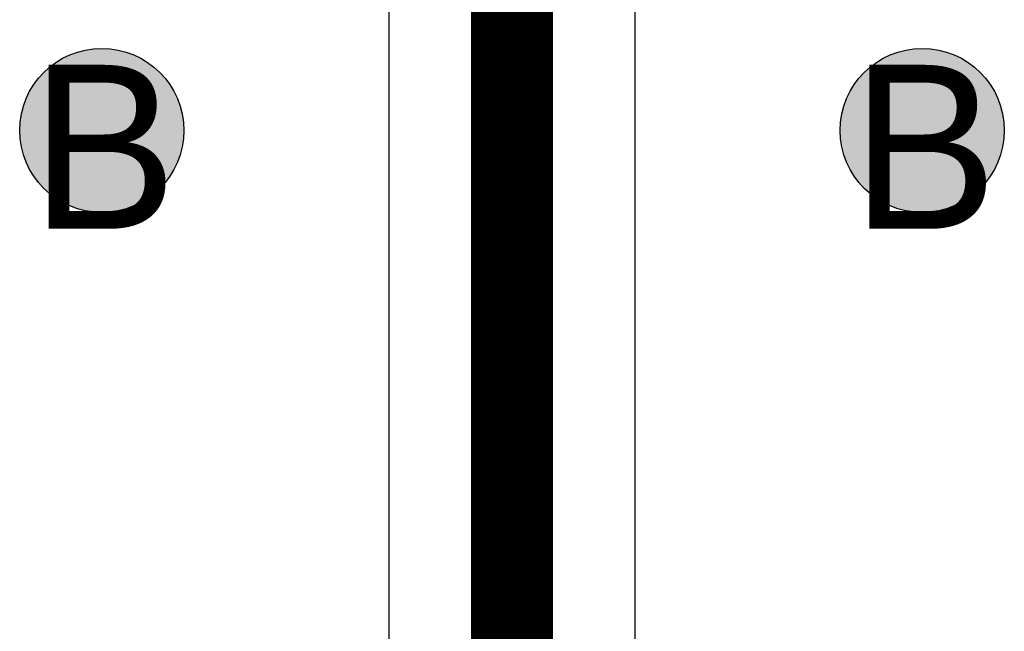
# Model space of a CAD drawing. Header units: millimetres. Extents: x -1.5 to 11.1, y -3 to 5.
# Tile 169 of 256: x 0.69 to 0.81, y 2.6389 to 2.7135. Entities that reach past the tile are written whole.
import ezdxf

# ---------------------------------------------------------------- set-up
doc = ezdxf.new("R2010")
doc.units = ezdxf.units.MM
doc.header["$MEASUREMENT"] = 0
for name, color, linetype, true_color in [('BottomLayer', 5, 'Continuous', 0x0000ff), ('DrillDrawing', 1, 'Continuous', 0xff0000), ('Metal_2', 7, 'Continuous', 0x7f0000), ('Metal_3', 7, 'Continuous', 0x3f7f00), ('TopLayer', 1, 'Continuous', 0xff0000)]:
    doc.layers.add(name, color=color, linetype=linetype, true_color=true_color)
doc.styles.add('textstyle649', font='txt')
doc.styles.add('textstyle723', font='txt')

msp = doc.modelspace()

# ---------------------------------------------------------------- hatches: boundary and pattern name
at = {"layer": 'BottomLayer', "true_color": 0x0000ff}
h = msp.add_hatch(color=5, dxfattribs=at)
edge = h.paths.add_edge_path(flags=0)
edge.add_arc((0.7, 2.7), 0.01, 0, 360)
h = msp.add_hatch(color=5, dxfattribs=at)
edge = h.paths.add_edge_path(flags=0)
edge.add_arc((0.8, 2.7), 0.01, 0, 360)
at = {"layer": 'Metal_2', "true_color": 0x7f0000}
h = msp.add_hatch(color=16, dxfattribs=at)
edge = h.paths.add_edge_path(flags=0)
edge.add_arc((0.7, 2.7), 0.01, 0, 360)
h = msp.add_hatch(color=16, dxfattribs=at)
edge = h.paths.add_edge_path(flags=0)
edge.add_arc((0.8, 2.7), 0.01, 0, 360)
at = {"layer": 'Metal_3', "true_color": 0x3f7f00}
h = msp.add_hatch(color=76, dxfattribs=at)
edge = h.paths.add_edge_path(flags=0)
edge.add_arc((0.7, 2.7), 0.01, 0, 360)
h = msp.add_hatch(color=76, dxfattribs=at)
edge = h.paths.add_edge_path(flags=0)
edge.add_arc((0.8, 2.7), 0.01, 0, 360)
at = {"layer": 'TopLayer', "true_color": 0xff0000}
h = msp.add_hatch(color=1, dxfattribs=at)
edge = h.paths.add_edge_path(flags=0)
edge.add_arc((0.7, 2.7), 0.01, 0, 360)
h = msp.add_hatch(color=1, dxfattribs=at)
edge = h.paths.add_edge_path(flags=0)
edge.add_arc((0.8, 2.7), 0.01, 0, 360)

# ---------------------------------------------------------------- linework, layer by layer
at = {"layer": 'BottomLayer', "color": 5, "true_color": 0x0000ff}
for centre in [(0.7, 2.7), (0.8, 2.7)]:
    msp.add_circle(centre, 0.01, dxfattribs=at)
at = {"layer": 'Metal_2', "color": 16, "true_color": 0x7f0000}
for centre in [(0.7, 2.7), (0.8, 2.7)]:
    msp.add_circle(centre, 0.01, dxfattribs=at)
at = {"layer": 'Metal_3', "color": 76, "true_color": 0x3f7f00}
for centre in [(0.7, 2.7), (0.8, 2.7)]:
    msp.add_circle(centre, 0.01, dxfattribs=at)
at = {"layer": 'TopLayer'}
for p, q in [((0.735, 2.86024), (0.735, 2.2)), ((0.765, 2.20621), (0.765, 2.86024))]:
    msp.add_line(p, q, dxfattribs=at)
msp.add_lwpolyline([(0.75, 2.2, 0.01, 0.01, 0), (0.75, 2.9, 0.01, 0.01, 0)], format="xyseb", dxfattribs=at)
at = {"layer": 'TopLayer', "color": 1, "true_color": 0xff0000}
for centre in [(0.7, 2.7), (0.8, 2.7)]:
    msp.add_circle(centre, 0.01, dxfattribs=at)

# ---------------------------------------------------------------- texts
at = {"layer": 'DrillDrawing'}
for style, p in [('textstyle649', (0.69134, 2.688)), ('textstyle723', (0.79134, 2.688))]:
    msp.add_text('B', height=0.02, dxfattribs=dict(at, style=style)).set_placement(p)

doc.saveas('drawing.dxf')
